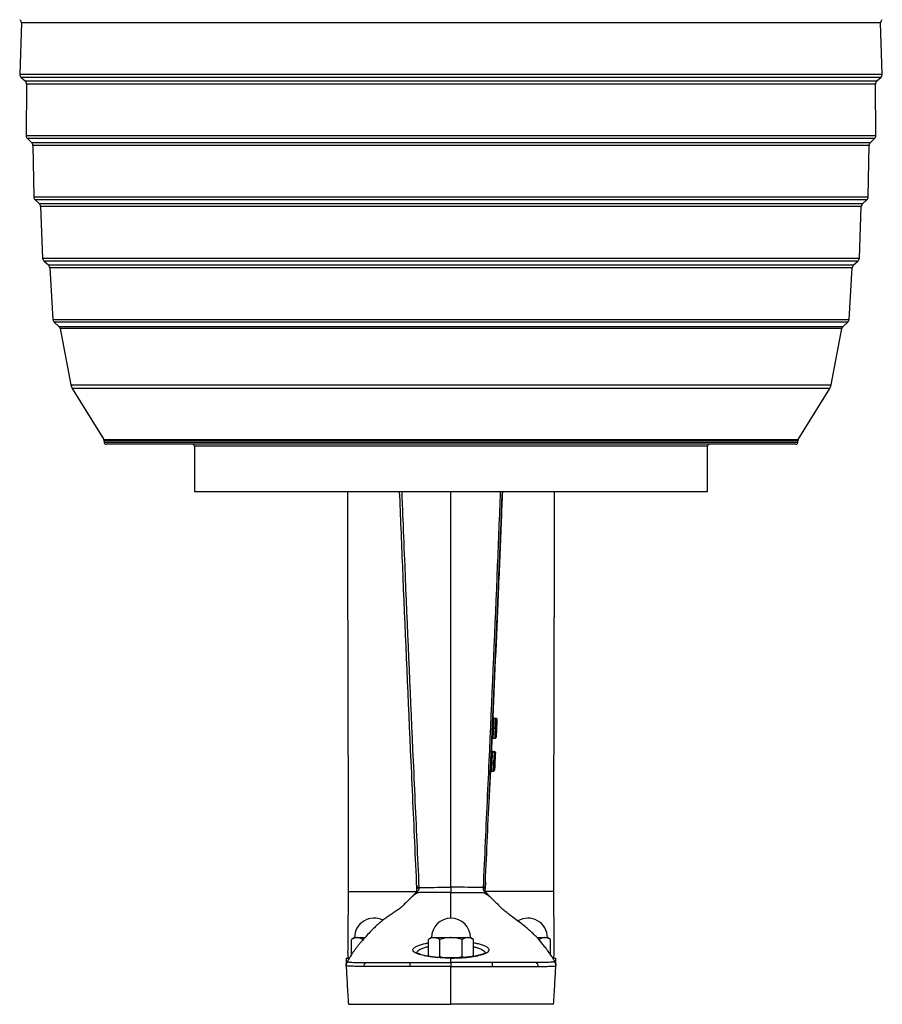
# Model space of a CAD drawing. Header units: millimetres. Extents: x 45 to 207, y 11 to 197.
# Tile 4 of 5: x 165 to 207, y 102 to 150. Entities that reach past the tile are written whole.
import ezdxf

# ---------------------------------------------------------------- set-up
doc = ezdxf.new("R2010")
doc.units = ezdxf.units.MM

msp = doc.modelspace()

# ---------------------------------------------------------------- linework, layer by layer
at = {"color": 7, "linetype": 'Continuous', "lineweight": 25}
for p, q in [((164.701, 149.652), (164.62, 147.152)), ((206.638, 147.152), (206.557, 149.652)), ((164.687, 146.996), (164.885, 146.819)), ((206.373, 146.819), (206.572, 146.996)), ((164.952, 146.668), (164.929, 144.161)), ((206.329, 144.161), (206.307, 146.668)), ((164.996, 144.01), (165.198, 143.829)), ((206.06, 143.829), (206.263, 144.01)), ((165.265, 143.683), (165.301, 141.171)), ((205.957, 141.171), (205.993, 143.683)), ((165.368, 141.025), (165.575, 140.84)), ((165.641, 140.698), (165.738, 138.182)), ((205.521, 138.182), (205.617, 140.698)), ((205.683, 140.84), (205.89, 141.025)), ((165.804, 138.04), (166.015, 137.852)), ((205.243, 137.852), (205.454, 138.04)), ((166.081, 137.715), (166.238, 135.196)), ((205.02, 135.196), (205.177, 137.715)), ((166.304, 135.06), (166.528, 134.86)), ((204.73, 134.86), (204.954, 135.06)), ((166.591, 134.748), (167.112, 132.005)), ((204.146, 132.005), (204.667, 134.748)), ((167.177, 131.836), (168.714, 129.338)), ((202.544, 129.338), (204.081, 131.836)), ((168.729, 129.286), (168.729, 129.214)), ((185.629, 129.114), (168.829, 129.114)), ((202.429, 129.114), (185.629, 129.114)), ((202.529, 129.214), (202.529, 129.286)), ((173.129, 129.014), (173.129, 126.814)), ((198.129, 126.814), (198.129, 129.014)), ((173.129, 126.814), (185.629, 126.814)), ((185.629, 107.519), (185.629, 126.814)), ((185.629, 126.814), (198.129, 126.814)), ((187.666, 115.815), (187.667, 115.816)), ((187.716, 115.764), (187.812, 115.764)), ((187.812, 115.764), (187.812, 115.764)), ((187.859, 115.632), (187.861, 115.688)), ((187.861, 115.688), (187.861, 115.688)), ((187.693, 115.279), (187.693, 115.279)), ((187.693, 115.279), (187.793, 115.279)), ((187.793, 115.279), (187.793, 115.279)), ((187.854, 115.531), (187.856, 115.58)), ((187.859, 115.632), (187.856, 115.571)), ((187.619, 114.744), (187.594, 114.185)), ((187.669, 114.791), (187.773, 114.791)), ((187.773, 114.791), (187.773, 114.791)), ((187.831, 115), (187.826, 114.905)), ((187.829, 114.967), (187.831, 115.018)), ((187.59, 114.085), (187.639, 114.083)), ((187.594, 114.185), (187.594, 114.185)), ((187.594, 114.185), (187.594, 114.185)), ((187.594, 114.184), (187.594, 114.185)), ((187.594, 114.185), (187.594, 114.185)), ((187.594, 114.183), (187.594, 114.185)), ((187.639, 114.083), (187.617, 113.58)), ((187.74, 114.083), (187.639, 114.083)), ((187.644, 114.133), (187.74, 114.133)), ((187.74, 114.133), (187.74, 114.083)), ((187.74, 114.133), (187.74, 114.133)), ((187.74, 114.133), (187.74, 114.133)), ((187.79, 114.08), (187.74, 114.083)), ((187.775, 113.746), (187.771, 113.658)), ((187.788, 114.048), (187.785, 113.969)), ((187.786, 114.006), (187.79, 114.08)), ((187.787, 114.014), (187.787, 114.014)), ((187.79, 114.08), (187.79, 114.08)), ((187.79, 114.08), (187.79, 114.08)), ((187.567, 113.583), (187.567, 113.582)), ((187.567, 113.583), (187.617, 113.58)), ((187.617, 113.58), (187.617, 113.58)), ((187.717, 113.58), (187.617, 113.58)), ((187.617, 113.58), (187.717, 113.58)), ((187.717, 113.58), (187.717, 113.58)), ((187.717, 113.58), (187.767, 113.578)), ((187.771, 113.658), (187.771, 113.658)), ((187.774, 113.724), (187.774, 113.724)), ((187.551, 113.235), (187.48, 111.663)), ((187.597, 113.183), (187.702, 113.183)), ((187.597, 113.183), (187.702, 113.183)), ((187.753, 113.254), (187.753, 113.254)), ((183.962, 107.608), (183.97, 107.446)), ((184.066, 107.506), (184.067, 107.475)), ((187.192, 107.506), (187.191, 107.475)), ((187.303, 107.762), (187.289, 107.446)), ((183.97, 107.445), (183.968, 107.486)), ((187.288, 107.445), (187.29, 107.486)), ((187.289, 107.446), (187.288, 107.445)), ((187.376, 107.222), (187.359, 107.241)), ((180.929, 105.064), (180.782, 104.979)), ((180.782, 104.234), (180.782, 104.979)), ((180.929, 105.064), (181.056, 105.064)), ((181.056, 105.064), (181.425, 105.064)), ((181.331, 104.949), (181.331, 104.979)), ((184.679, 105.064), (184.532, 104.979)), ((184.532, 104.149), (184.532, 104.979)), ((184.679, 105.064), (184.806, 105.064)), ((184.806, 105.064), (185.629, 105.064)), ((185.081, 104.149), (185.081, 104.979)), ((185.629, 105.064), (186.452, 105.064)), ((186.178, 104.149), (186.178, 104.979)), ((186.452, 105.064), (186.579, 105.064)), ((186.726, 104.979), (186.579, 105.064)), ((186.726, 104.149), (186.726, 104.979)), ((189.831, 105.064), (190.202, 105.064)), ((189.928, 104.979), (189.892, 104.989)), ((189.928, 104.948), (189.928, 104.979)), ((190.202, 105.064), (190.329, 105.064)), ((190.476, 104.979), (190.329, 105.064)), ((190.476, 104.234), (190.476, 104.979)), ((186.178, 104.149), (186.286, 104.099)), ((180.529, 104.064), (180.529, 103.814)), ((180.529, 104.064), (180.664, 104.064)), ((185.629, 103.849), (185.629, 104.069)), ((190.602, 104.064), (190.729, 104.064)), ((190.717, 103.802), (190.729, 103.814)), ((190.729, 103.814), (190.729, 104.064)), ((185.629, 103.654), (183.629, 103.653)), ((185.629, 103.654), (187.629, 103.653)), ((180.629, 101.814), (180.97, 101.814)), ((180.97, 101.814), (183.629, 101.814)), ((183.629, 101.814), (185.629, 101.814)), ((187.629, 101.814), (185.629, 101.814)), ((190.288, 101.814), (187.629, 101.814)), ((190.629, 101.814), (190.288, 101.814))]:
    msp.add_line(p, q, dxfattribs=at)
at = {"color": 8, "linetype": 'Continuous', "lineweight": 25}
for p, q in [((206.557, 149.652), (164.701, 149.652)), ((164.62, 147.152), (206.638, 147.152)), ((206.572, 146.996), (164.687, 146.996)), ((164.885, 146.819), (206.373, 146.819)), ((206.307, 146.668), (164.952, 146.668)), ((164.929, 144.161), (206.329, 144.161)), ((206.263, 144.01), (164.996, 144.01)), ((165.198, 143.829), (206.06, 143.829)), ((205.993, 143.683), (165.265, 143.683)), ((165.301, 141.171), (205.957, 141.171)), ((205.89, 141.025), (165.368, 141.025)), ((165.575, 140.84), (205.683, 140.84)), ((205.617, 140.698), (165.641, 140.698)), ((165.738, 138.182), (205.521, 138.182)), ((205.454, 138.04), (165.804, 138.04)), ((166.015, 137.852), (205.243, 137.852)), ((205.177, 137.715), (166.081, 137.715)), ((166.238, 135.196), (205.02, 135.196)), ((204.954, 135.06), (166.304, 135.06)), ((166.528, 134.86), (204.73, 134.86)), ((204.667, 134.748), (166.591, 134.748)), ((167.112, 132.005), (204.146, 132.005)), ((204.081, 131.836), (167.177, 131.836)), ((168.714, 129.338), (185.629, 129.338)), ((185.629, 129.286), (168.729, 129.286)), ((168.729, 129.214), (185.629, 129.214)), ((185.629, 129.338), (202.544, 129.338)), ((202.529, 129.286), (185.629, 129.286)), ((185.629, 129.214), (202.529, 129.214)), ((185.629, 129.014), (173.129, 129.014)), ((198.129, 129.014), (185.629, 129.014)), ((187.643, 115.294), (187.641, 115.294)), ((187.641, 115.264), (187.641, 115.266)), ((187.79, 114.08), (187.79, 114.08)), ((187.79, 114.08), (187.79, 114.08)), ((183.883, 107.221), (183.884, 107.221)), ((185.629, 106.014), (185.629, 107.27)), ((187.289, 107.446), (187.289, 107.446)), ((187.375, 107.221), (187.375, 107.221))]:
    msp.add_line(p, q, dxfattribs=at)
at = {"color": 7, "linetype": 'Continuous', "lineweight": 25, "flags": 128}
for points in [[(187.861, 115.688), (187.857, 115.588), (187.839, 115.189), (187.824, 114.862)], [(187.567, 113.583), (187.572, 113.683), (187.59, 114.085)], [(187.644, 114.133), (187.634, 114.134), (187.633, 114.134)], [(187.717, 113.58), (187.73, 113.859), (187.74, 114.083)], [(187.79, 114.08), (187.785, 113.98), (187.767, 113.581), (187.753, 113.254)], [(187.765, 113.528), (187.769, 113.628), (187.787, 114.027), (187.79, 114.08)], [(187.79, 114.08), (187.785, 113.98), (187.766, 113.55)], [(187.79, 114.08), (187.785, 113.98), (187.767, 113.578)], [(187.767, 113.578), (187.772, 113.678), (187.784, 113.947)], [(187.774, 113.724), (187.778, 113.824), (187.787, 114.014)], [(187.79, 114.08), (187.79, 114.08), (187.79, 114.08)], [(187.753, 113.254), (187.757, 113.354), (187.771, 113.658)], [(183.629, 103.849), (183.629, 103.839), (183.629, 103.824), (183.629, 103.803), (183.629, 103.779), (183.629, 103.751), (183.629, 103.72), (183.629, 103.687), (183.629, 103.653)], [(187.629, 103.849), (187.629, 103.839), (187.629, 103.824), (187.629, 103.803), (187.629, 103.779), (187.629, 103.751), (187.629, 103.72), (187.629, 103.687), (187.629, 103.653)]]:
    msp.add_lwpolyline(points, dxfattribs=at)
at = {"color": 8, "linetype": 'Continuous', "lineweight": 25, "flags": 128}
for points in [[(187.594, 114.185), (187.595, 114.175), (187.597, 114.166)], [(187.594, 114.185), (187.595, 114.175), (187.597, 114.166)], [(187.771, 113.658), (187.767, 113.569), (187.763, 113.484)], [(184.457, 104.165), (184.448, 104.166), (184.423, 104.164)], [(186.8, 104.165), (186.81, 104.166), (186.835, 104.164)], [(180.556, 103.869), (180.564, 103.877), (180.584, 103.883), (180.584, 103.883), (180.584, 103.883)], [(190.702, 103.869), (190.694, 103.877), (190.675, 103.883), (190.675, 103.883), (190.675, 103.883)]]:
    msp.add_lwpolyline(points, dxfattribs=at)
at = {"color": 7, "linetype": 'Continuous', "lineweight": 25}
for centre, radius, start, end in [((164.502, 149.658), 0.2, 358.1345, 48.1897), ((206.757, 149.658), 0.2, 131.8103, 181.8655), ((164.82, 147.145), 0.2, 178.1345, 228.1897), ((206.438, 147.145), 0.2, 311.8103, 1.8655), ((164.752, 146.67), 0.2, 359.4812, 48.1897), ((206.507, 146.67), 0.2, 131.8103, 180.5188), ((165.129, 144.159), 0.2, 179.4812, 228.1897), ((206.129, 144.159), 0.2, 311.8103, 0.5188), ((165.065, 143.68), 0.2, 0.834, 48.1897), ((206.193, 143.68), 0.2, 131.8103, 179.166), ((165.501, 141.174), 0.2, 180.834, 228.1897), ((205.757, 141.174), 0.2, 311.8103, 359.166), ((165.441, 140.691), 0.2, 2.1926, 48.1897), ((205.817, 140.691), 0.2, 131.8103, 177.8074), ((165.937, 138.19), 0.2, 182.1926, 228.1897), ((165.882, 137.703), 0.2, 3.5569, 48.1897), ((205.376, 137.703), 0.2, 131.8103, 176.4431), ((205.321, 138.19), 0.2, 311.8103, 357.8074), ((166.438, 135.209), 0.2, 183.5569, 228.1897), ((204.821, 135.209), 0.2, 311.8103, 356.4431), ((166.395, 134.71), 0.2, 10.7504, 48.1897), ((204.864, 134.71), 0.2, 131.8103, 169.2496), ((167.603, 132.098), 0.5, 190.7504, 211.6075), ((203.655, 132.098), 0.5, 328.3925, 349.2496), ((168.629, 129.286), 0.1, 0, 31.6075), ((168.829, 129.214), 0.1, 180, 270), ((173.029, 129.014), 0.1, 0, 90), ((198.229, 129.014), 0.1, 90, 180), ((202.429, 129.214), 0.1, 270, 0), ((202.629, 129.286), 0.1, 148.3925, 180), ((187.781, 115.021), 0.05, 357.4585, 0), ((187.644, 114.183), 0.05, 177.4445, 269.9995), ((187.644, 114.183), 0.05, 199.4098, 270), ((187.644, 114.183), 0.05, 199.5512, 270), ((187.644, 114.183), 0.05, 199.2594, 270), ((187.74, 114.083), 0.05, 357.4425, 90), ((187.74, 114.083), 0.05, 357.4425, 90), ((187.74, 114.083), 0.05, 357.4425, 90), ((187.74, 114.083), 0.05, 357.4426, 0), ((187.549, 112.335), 1.247, 86.8617, 89.1588), ((187.785, 114.825), 1.247, 266.8618, 269.1589), ((187.597, 113.133), 0.05, 89.9953, 177.4258), ((187.702, 113.233), 0.05, 269.9953, 357.4272), ((184.05, 107.331), 0.176, 84.8018, 117.8564), ((187.208, 107.331), 0.176, 62.1436, 95.1982), ((184.049, 107.359), 0.117, 81.5137, 132.8656), ((187.209, 107.359), 0.117, 47.1344, 98.4863), ((181.879, 105.064), 0.95, 63.0404, 180), ((185.629, 105.064), 0.95, 0, 180), ((189.379, 105.064), 0.95, 0, 121.0066), ((180.717, 103.717), 0.199, 118.2302, 183.339), ((181.591, 103.678), 0.212, 125.602, 186.9729), ((189.667, 103.678), 0.212, 353.0271, 54.398), ((190.541, 103.717), 0.199, 356.661, 61.7698)]:
    msp.add_arc(centre, radius, start, end, dxfattribs=at)
for points, knots in [([(180.581, 126.814), (180.582, 126.694), (180.583, 125.666), (180.588, 123.744), (180.594, 121.076), (180.599, 119.073), (180.603, 117.725), (180.604, 117.006), (180.606, 116.293), (180.608, 115.601), (180.609, 114.958), (180.611, 114.395), (180.612, 113.943), (180.612, 113.594), (180.613, 113.364), (180.613, 113.184), (180.614, 113.003), (180.614, 112.746), (180.615, 112.387), (180.616, 111.915), (180.617, 111.325), (180.618, 110.629), (180.62, 109.827), (180.621, 108.92), (180.623, 108.071), (180.623, 107.524), (180.624, 107.314)], [0, 0, 0, 0, 0.01856, 0.158111, 0.295759, 0.42898, 0.46623, 0.503119, 0.539646, 0.575812, 0.60966, 0.638533, 0.662418, 0.679224, 0.69221, 0.697824, 0.706857, 0.720034, 0.737356, 0.762229, 0.792515, 0.828214, 0.869326, 0.915851, 0.967788, 1, 1, 1, 1]), ([(183.968, 107.486), (183.934, 108.233), (183.831, 110.472), (183.595, 115.7), (183.346, 121.396), (183.176, 125.602), (183.127, 126.814)], [0, 0, 0, 0, 0.116001, 0.348005, 0.812021, 1, 1, 1, 1]), ([(187.29, 107.486), (187.325, 108.233), (187.427, 110.472), (187.663, 115.7), (187.913, 121.396), (188.082, 125.602), (188.131, 126.814)], [0, 0, 0, 0, 0.116001, 0.348005, 0.812021, 1, 1, 1, 1]), ([(188.131, 126.814), (188.112, 126.344), (188.051, 124.802), (187.899, 121.135), (187.759, 117.94), (187.666, 115.815)], [0, 0, 0, 0, 0.128125, 0.419938, 1, 1, 1, 1]), ([(190.634, 107.314), (190.635, 107.488), (190.635, 107.969), (190.637, 108.724), (190.638, 109.548), (190.639, 110.278), (190.64, 110.914), (190.641, 111.455), (190.642, 111.902), (190.643, 112.255), (190.643, 112.514), (190.644, 112.691), (190.644, 112.824), (190.645, 113.024), (190.645, 113.345), (190.646, 113.798), (190.647, 114.317), (190.649, 114.879), (190.65, 115.546), (190.652, 116.326), (190.654, 117.229), (190.657, 118.314), (190.66, 119.563), (190.663, 120.948), (190.667, 122.322), (190.671, 124.021), (190.674, 125.517), (190.676, 126.56), (190.677, 126.814)], [0, 0, 0, 0, 0.026796, 0.073896, 0.116164, 0.153598, 0.1862, 0.213967, 0.236901, 0.255001, 0.268268, 0.2767, 0.282242, 0.288733, 0.307482, 0.331569, 0.358488, 0.387299, 0.418001, 0.461066, 0.507375, 0.556928, 0.627976, 0.699482, 0.769963, 0.839418, 0.960893, 1, 1, 1, 1]), ([(187.643, 115.281), (187.645, 115.33), (187.65, 115.435), (187.655, 115.556), (187.66, 115.67), (187.664, 115.76), (187.666, 115.811), (187.666, 115.815), (187.666, 115.816)], [0, 0, 0, 0, 0.173773, 0.375076, 0.460805, 0.686111, 0.900269, 1, 1, 1, 1]), ([(187.716, 115.764), (187.711, 115.765), (187.7, 115.766), (187.685, 115.774), (187.673, 115.787), (187.667, 115.801), (187.666, 115.811), (187.666, 115.816), (187.666, 115.816)], [0, 0, 0, 0, 0.208746, 0.417494, 0.626257, 0.835054, 0.971195, 1, 1, 1, 1]), ([(187.667, 115.816), (187.667, 115.816), (187.666, 115.811), (187.668, 115.801), (187.673, 115.787), (187.685, 115.774), (187.7, 115.766), (187.711, 115.765), (187.716, 115.764)], [0, 0, 0, 0, 0.0280831, 0.1649552, 0.3737515, 0.5825106, 0.7912536, 1, 1, 1, 1]), ([(187.716, 115.764), (187.716, 115.763), (187.716, 115.76), (187.714, 115.713), (187.71, 115.631), (187.705, 115.528), (187.699, 115.419), (187.695, 115.323), (187.693, 115.279)], [0, 0, 0, 0, 0.100152, 0.314508, 0.53981, 0.624836, 0.824896, 1, 1, 1, 1]), ([(187.793, 115.279), (187.793, 115.289), (187.796, 115.358), (187.801, 115.485), (187.805, 115.594), (187.809, 115.677), (187.811, 115.746), (187.812, 115.758), (187.812, 115.764)], [0, 0, 0, 0, 0.041685, 0.270118, 0.501992, 0.544612, 0.766136, 1, 1, 1, 1]), ([(187.812, 115.764), (187.818, 115.764), (187.829, 115.762), (187.844, 115.754), (187.855, 115.741), (187.861, 115.727), (187.862, 115.717), (187.862, 115.713), (187.862, 115.712)], [0, 0, 0, 0, 0.208747, 0.41749, 0.626249, 0.835041, 0.971221, 1, 1, 1, 1]), ([(187.812, 115.764), (187.818, 115.764), (187.829, 115.762), (187.844, 115.754), (187.855, 115.741), (187.861, 115.727), (187.862, 115.717), (187.862, 115.713), (187.862, 115.712)], [0, 0, 0, 0, 0.208738, 0.417479, 0.626236, 0.83503, 0.971942, 1, 1, 1, 1]), ([(187.862, 115.712), (187.862, 115.712), (187.862, 115.711), (187.861, 115.692), (187.859, 115.634), (187.855, 115.559), (187.851, 115.462), (187.846, 115.348), (187.843, 115.286), (187.843, 115.277)], [0, 0, 0, 0, 0.011483, 0.2345, 0.457054, 0.499386, 0.728913, 0.957406, 1, 1, 1, 1]), ([(187.862, 115.712), (187.862, 115.712), (187.862, 115.711), (187.861, 115.695), (187.859, 115.641), (187.856, 115.568), (187.851, 115.471), (187.846, 115.353), (187.843, 115.288), (187.843, 115.276)], [0, 0, 0, 0, 0.004361, 0.218111, 0.43145, 0.475111, 0.710936, 0.946487, 1, 1, 1, 1]), ([(187.843, 115.272), (187.843, 115.284), (187.846, 115.342), (187.85, 115.447), (187.855, 115.554), (187.859, 115.64), (187.862, 115.701), (187.862, 115.709), (187.862, 115.712)], [0, 0, 0, 0, 0.050828, 0.256255, 0.461395, 0.599648, 0.809461, 1, 1, 1, 1]), ([(187.856, 115.58), (187.857, 115.602), (187.859, 115.648), (187.862, 115.699), (187.862, 115.707), (187.862, 115.712)], [0, 0, 0, 0, 0.297129, 0.591016, 1, 1, 1, 1]), ([(187.619, 114.743), (187.619, 114.743), (187.619, 114.745), (187.62, 114.764), (187.624, 114.855), (187.63, 114.994), (187.637, 115.148), (187.641, 115.243), (187.643, 115.281)], [0, 0, 0, 0, 0.026654, 0.236676, 0.431432, 0.663493, 0.864636, 1, 1, 1, 1]), ([(187.693, 115.279), (187.687, 115.279), (187.676, 115.28), (187.661, 115.28), (187.65, 115.281), (187.644, 115.281), (187.643, 115.281), (187.643, 115.281), (187.643, 115.281)], [0, 0, 0, 0, 0.214755, 0.42951, 0.64428, 0.859078, 0.968977, 1, 1, 1, 1]), ([(187.693, 115.279), (187.693, 115.279), (187.691, 115.244), (187.687, 115.157), (187.68, 115.017), (187.674, 114.892), (187.67, 114.81), (187.669, 114.792), (187.669, 114.791), (187.669, 114.791)], [0, 0, 0, 0, 0.0000022, 0.1377022, 0.3385525, 0.5688518, 0.761561, 0.9723584, 1, 1, 1, 1]), ([(187.773, 114.791), (187.773, 114.793), (187.774, 114.799), (187.776, 114.853), (187.779, 114.943), (187.784, 115.062), (187.789, 115.185), (187.792, 115.257), (187.793, 115.279)], [0, 0, 0, 0, 0.172365, 0.370495, 0.51341, 0.71573, 0.915612, 1, 1, 1, 1]), ([(187.793, 115.279), (187.798, 115.279), (187.81, 115.278), (187.825, 115.277), (187.836, 115.277), (187.841, 115.277), (187.843, 115.277), (187.843, 115.277), (187.843, 115.277)], [0, 0, 0, 0, 0.214755, 0.42951, 0.644279, 0.859077, 0.968995, 1, 1, 1, 1]), ([(187.843, 115.277), (187.842, 115.257), (187.839, 115.191), (187.834, 115.08), (187.829, 114.974), (187.826, 114.894), (187.824, 114.845), (187.823, 114.841), (187.823, 114.838)], [0, 0, 0, 0, 0.08684, 0.286949, 0.487416, 0.629098, 0.824968, 1, 1, 1, 1]), ([(187.843, 115.276), (187.842, 115.269), (187.84, 115.213), (187.835, 115.108), (187.83, 114.995), (187.826, 114.907), (187.824, 114.848), (187.823, 114.841), (187.823, 114.838)], [0, 0, 0, 0, 0.0305799, 0.244446, 0.4577694, 0.6036838, 0.8042068, 1, 1, 1, 1]), ([(187.823, 114.838), (187.823, 114.839), (187.823, 114.84), (187.824, 114.86), (187.827, 114.929), (187.832, 115.022), (187.837, 115.136), (187.841, 115.228), (187.843, 115.272)], [0, 0, 0, 0, 0.04027, 0.243349, 0.445921, 0.593946, 0.804134, 1, 1, 1, 1]), ([(187.826, 114.905), (187.826, 114.905), (187.826, 114.905), (187.827, 114.924), (187.83, 114.985), (187.834, 115.072), (187.838, 115.173), (187.841, 115.245), (187.843, 115.277)], [0, 0, 0, 0, 0.036785, 0.248942, 0.452036, 0.632284, 0.830925, 1, 1, 1, 1]), ([(187.843, 115.275), (187.842, 115.263), (187.84, 115.211), (187.836, 115.121), (187.832, 115.044), (187.83, 114.979), (187.827, 114.919), (187.827, 114.91), (187.826, 114.905)], [0, 0, 0, 0, 0.061083, 0.27085, 0.472262, 0.535776, 0.747961, 1, 1, 1, 1]), ([(187.83, 114.987), (187.83, 114.995), (187.832, 115.023), (187.834, 115.087), (187.838, 115.178), (187.841, 115.244), (187.843, 115.273)], [0, 0, 0, 0, 0.120314, 0.388501, 0.736643, 1, 1, 1, 1]), ([(187.843, 115.277), (187.843, 115.29), (187.846, 115.342), (187.85, 115.434), (187.853, 115.518), (187.856, 115.585), (187.859, 115.636), (187.859, 115.642), (187.859, 115.646)], [0, 0, 0, 0, 0.064537, 0.276611, 0.481386, 0.586282, 0.793104, 1, 1, 1, 1]), ([(187.859, 115.646), (187.859, 115.645), (187.859, 115.644), (187.858, 115.623), (187.855, 115.556), (187.851, 115.461), (187.847, 115.36), (187.844, 115.297), (187.843, 115.275)], [0, 0, 0, 0, 0.0547008, 0.2574305, 0.4564822, 0.6742109, 0.8816208, 1, 1, 1, 1]), ([(187.843, 115.273), (187.843, 115.281), (187.845, 115.328), (187.849, 115.414), (187.853, 115.503), (187.856, 115.575), (187.859, 115.634), (187.859, 115.642), (187.859, 115.646)], [0, 0, 0, 0, 0.0396218, 0.2421898, 0.4454427, 0.5597976, 0.7664545, 1, 1, 1, 1]), ([(187.859, 115.646), (187.859, 115.646), (187.859, 115.644), (187.859, 115.634), (187.857, 115.597), (187.855, 115.562), (187.854, 115.531)], [0, 0, 0, 0, 0.041196, 0.450399, 0.525077, 1, 1, 1, 1]), ([(187.619, 114.743), (187.619, 114.744), (187.619, 114.747), (187.62, 114.755), (187.626, 114.768), (187.637, 114.78), (187.652, 114.789), (187.663, 114.79), (187.669, 114.791)], [0, 0, 0, 0, 0.031501, 0.116401, 0.337334, 0.558235, 0.779119, 1, 1, 1, 1]), ([(187.669, 114.791), (187.663, 114.79), (187.652, 114.789), (187.637, 114.78), (187.626, 114.768), (187.62, 114.755), (187.619, 114.746), (187.619, 114.743), (187.619, 114.743)], [0, 0, 0, 0, 0.2208442, 0.4416892, 0.6625675, 0.8835103, 0.9734409, 1, 1, 1, 1]), ([(187.773, 114.791), (187.779, 114.791), (187.79, 114.792), (187.805, 114.801), (187.817, 114.814), (187.822, 114.826), (187.823, 114.835), (187.823, 114.838), (187.823, 114.838)], [0, 0, 0, 0, 0.22088, 0.441759, 0.662655, 0.883584, 0.96852, 1, 1, 1, 1]), ([(187.823, 114.838), (187.823, 114.838), (187.823, 114.835), (187.822, 114.826), (187.817, 114.814), (187.805, 114.801), (187.79, 114.792), (187.779, 114.791), (187.773, 114.791)], [0, 0, 0, 0, 0.026539, 0.116506, 0.337444, 0.558319, 0.77916, 1, 1, 1, 1]), ([(187.823, 114.838), (187.823, 114.839), (187.823, 114.84), (187.824, 114.86), (187.827, 114.914), (187.829, 114.956), (187.829, 114.963), (187.829, 114.967)], [0, 0, 0, 0, 0.1259611, 0.4471726, 0.90905, 0.9447356, 1, 1, 1, 1]), ([(187.831, 115.018), (187.83, 114.993), (187.828, 114.944), (187.826, 114.909), (187.826, 114.906), (187.826, 114.905)], [0, 0, 0, 0, 0.3958593, 0.7438475, 1, 1, 1, 1]), ([(187.826, 114.905), (187.826, 114.905), (187.826, 114.905), (187.827, 114.91), (187.827, 114.928), (187.829, 114.963), (187.83, 114.987)], [0, 0, 0, 0, 0.098759, 0.252217, 0.503583, 1, 1, 1, 1]), ([(187.59, 114.085), (187.59, 114.092), (187.591, 114.111), (187.592, 114.139), (187.593, 114.164), (187.594, 114.182), (187.594, 114.184), (187.594, 114.185)], [0, 0, 0, 0, 0.141904, 0.356627, 0.571147, 0.785572, 1, 1, 1, 1]), ([(187.597, 114.166), (187.596, 114.168), (187.595, 114.172), (187.594, 114.177), (187.594, 114.181), (187.594, 114.183), (187.594, 114.184), (187.594, 114.184), (187.594, 114.185), (187.594, 114.185), (187.594, 114.185), (187.594, 114.185)], [0, 0, 0, 0, 0.294155, 0.608783, 0.817421, 0.924949, 0.943455, 0.953999, 0.963942, 0.978945, 1, 1, 1, 1]), ([(187.644, 114.133), (187.644, 114.132), (187.644, 114.131), (187.643, 114.122), (187.642, 114.11), (187.641, 114.096), (187.64, 114.086), (187.639, 114.083)], [0, 0, 0, 0, 0.214126, 0.428381, 0.642939, 0.857889, 1, 1, 1, 1]), ([(187.775, 113.746), (187.775, 113.743), (187.774, 113.728), (187.774, 113.725), (187.774, 113.724), (187.774, 113.724)], [0, 0, 0, 0, 0.141336, 0.864972, 1, 1, 1, 1]), ([(187.787, 114.014), (187.787, 114.014), (187.787, 114.013), (187.786, 114.004), (187.785, 113.98), (187.785, 113.969)], [0, 0, 0, 0, 0.379824, 0.727829, 1, 1, 1, 1]), ([(187.788, 114.048), (187.789, 114.056), (187.79, 114.082), (187.79, 114.081), (187.79, 114.08)], [0, 0, 0, 0, 0.304982, 1, 1, 1, 1]), ([(187.547, 113.135), (187.547, 113.137), (187.547, 113.142), (187.549, 113.18), (187.551, 113.23), (187.554, 113.289), (187.559, 113.4), (187.563, 113.501), (187.566, 113.568), (187.567, 113.582)], [0, 0, 0, 0, 0.157276, 0.33512, 0.396771, 0.532345, 0.693213, 0.934679, 1, 1, 1, 1]), ([(187.617, 113.58), (187.616, 113.566), (187.614, 113.503), (187.609, 113.411), (187.604, 113.313), (187.601, 113.264), (187.599, 113.222), (187.597, 113.189), (187.597, 113.185), (187.597, 113.183)], [0, 0, 0, 0, 0.0729741, 0.3291039, 0.4817988, 0.6107961, 0.6707011, 0.8430048, 1, 1, 1, 1]), ([(187.702, 113.183), (187.702, 113.184), (187.702, 113.188), (187.703, 113.221), (187.705, 113.275), (187.707, 113.345), (187.711, 113.452), (187.715, 113.532), (187.717, 113.58)], [0, 0, 0, 0, 0.136863, 0.3082, 0.437014, 0.578352, 0.749502, 1, 1, 1, 1]), ([(187.767, 113.578), (187.765, 113.533), (187.762, 113.459), (187.758, 113.365), (187.755, 113.306), (187.753, 113.263), (187.752, 113.234), (187.752, 113.232), (187.752, 113.231)], [0, 0, 0, 0, 0.277129, 0.445414, 0.575366, 0.698753, 0.862713, 1, 1, 1, 1]), ([(187.752, 113.231), (187.752, 113.231), (187.752, 113.233), (187.752, 113.25), (187.754, 113.293), (187.757, 113.355), (187.762, 113.458), (187.765, 113.533), (187.767, 113.578)], [0, 0, 0, 0, 0.10001, 0.253485, 0.368084, 0.545173, 0.725921, 1, 1, 1, 1]), ([(187.766, 113.55), (187.766, 113.546), (187.764, 113.501), (187.761, 113.435), (187.758, 113.368), (187.756, 113.329), (187.755, 113.301), (187.755, 113.298), (187.754, 113.297)], [0, 0, 0, 0, 0.031817, 0.373419, 0.528494, 0.63754, 0.836091, 1, 1, 1, 1]), ([(187.754, 113.297), (187.754, 113.297), (187.755, 113.298), (187.755, 113.311), (187.756, 113.339), (187.758, 113.377), (187.761, 113.438), (187.763, 113.49), (187.765, 113.523), (187.765, 113.528)], [0, 0, 0, 0, 0.089247, 0.263533, 0.387111, 0.544596, 0.702333, 0.96076, 1, 1, 1, 1]), ([(187.55, 113.214), (187.55, 113.21), (187.55, 113.204), (187.55, 113.201), (187.549, 113.2)], [0, 0, 0, 0, 0.7959213, 1, 1, 1, 1]), ([(184.066, 107.506), (184.172, 107.508), (184.42, 107.514), (184.886, 107.516), (185.3, 107.518), (185.574, 107.519), (185.629, 107.519), (185.629, 107.519)], [0, 0, 0, 0, 0.204376, 0.47527, 0.89377, 0.999996, 1, 1, 1, 1]), ([(185.629, 107.519), (185.629, 107.486), (185.629, 107.42), (185.629, 107.339), (185.629, 107.289), (185.629, 107.275), (185.629, 107.27)], [0, 0, 0, 0, 0.27947, 0.55894, 0.838432, 1, 1, 1, 1]), ([(187.192, 107.506), (187.086, 107.508), (186.838, 107.514), (186.372, 107.516), (185.958, 107.518), (185.684, 107.519), (185.629, 107.519), (185.629, 107.519)], [0, 0, 0, 0, 0.204376, 0.47527, 0.89377, 0.999996, 1, 1, 1, 1]), ([(180.624, 107.314), (180.622, 107.147), (180.619, 106.835), (180.615, 106.405), (180.611, 106.045), (180.608, 105.759), (180.606, 105.542), (180.604, 105.405), (180.602, 105.319), (180.602, 105.284), (180.602, 105.223), (180.602, 105.106), (180.601, 104.925), (180.599, 104.711), (180.597, 104.526), (180.595, 104.38), (180.596, 104.273), (180.599, 104.193), (180.605, 104.135), (180.62, 104.083), (180.632, 104.072), (180.64, 104.064)], [0, 0, 0, 0, 0.128461, 0.238524, 0.330205, 0.403529, 0.458545, 0.495376, 0.512598, 0.521542, 0.536369, 0.559891, 0.615022, 0.675336, 0.725351, 0.758204, 0.788137, 0.820113, 0.856264, 0.897677, 1, 1, 1, 1]), ([(180.631, 107.314), (180.63, 107.314), (180.627, 107.314), (180.69, 107.314), (180.807, 107.314), (180.986, 107.314), (181.709, 107.314), (182.625, 107.314), (183.55, 107.314), (183.878, 107.314), (183.944, 107.314)], [0, 0, 0, 0, 0.02851, 0.078719, 0.129009, 0.179593, 0.230385, 0.726712, 0.945095, 1, 1, 1, 1]), ([(183.944, 107.215), (183.917, 107.199), (183.823, 107.143), (183.598, 106.934), (183.393, 106.727), (183.247, 106.579), (183.235, 106.567)], [0, 0, 0, 0, 0.102232, 0.359596, 0.946961, 1, 1, 1, 1]), ([(183.884, 107.221), (183.839, 107.175), (183.749, 107.083), (183.66, 106.992), (183.615, 106.946)], [0, 0, 0, 0, 0.498505, 1, 1, 1, 1]), ([(183.616, 106.947), (183.651, 106.983), (183.728, 107.062), (183.801, 107.136), (183.84, 107.176)], [0, 0, 0, 0, 0.4643223, 1, 1, 1, 1]), ([(183.84, 107.176), (183.847, 107.183), (183.866, 107.202), (183.878, 107.214), (183.884, 107.221), (183.884, 107.221)], [0, 0, 0, 0, 0.411009, 0.984853, 1, 1, 1, 1]), ([(184.067, 107.475), (184.065, 107.45), (184.063, 107.422), (184.043, 107.363), (183.998, 107.297), (183.928, 107.24), (183.87, 107.196), (183.849, 107.181), (183.841, 107.176)], [0, 0, 0, 0, 0.172999, 0.200861, 0.479078, 0.825851, 0.934464, 1, 1, 1, 1]), ([(183.884, 107.221), (183.884, 107.221), (183.884, 107.221), (183.884, 107.221), (183.883, 107.221), (183.883, 107.221)], [0, 0, 0, 0, 0.030555, 0.813018, 1, 1, 1, 1]), ([(183.884, 107.221), (183.901, 107.24), (183.934, 107.281), (183.965, 107.351), (183.968, 107.417), (183.97, 107.445)], [0, 0, 0, 0, 0.349112, 0.725295, 1, 1, 1, 1]), ([(183.97, 107.446), (183.97, 107.446), (183.97, 107.445), (183.97, 107.445), (183.97, 107.445), (183.97, 107.445)], [0, 0, 0, 0, 0.607184, 0.889015, 1, 1, 1, 1]), ([(185.629, 107.27), (185.629, 107.27), (185.189, 107.27), (184.724, 107.268), (184.244, 107.265), (184.197, 107.265), (184.169, 107.265), (184.153, 107.265), (184.144, 107.265), (184.138, 107.265), (184.134, 107.265), (184.132, 107.264), (184.132, 107.264), (184.132, 107.264), (184.132, 107.264)], [0, 0, 0, 0, 0.000004, 0.881832, 0.93145, 0.960222, 0.976883, 0.986522, 0.992128, 0.995408, 0.998699, 0.999498, 0.999997, 1, 1, 1, 1]), ([(185.629, 107.27), (185.629, 107.27), (186.07, 107.27), (186.534, 107.268), (187.014, 107.265), (187.061, 107.265), (187.089, 107.265), (187.105, 107.265), (187.114, 107.265), (187.12, 107.265), (187.124, 107.265), (187.126, 107.264), (187.126, 107.264), (187.127, 107.264), (187.127, 107.264)], [0, 0, 0, 0, 0.000004, 0.881832, 0.93145, 0.960222, 0.976883, 0.986522, 0.992128, 0.995408, 0.998699, 0.999498, 0.999997, 1, 1, 1, 1]), ([(187.191, 107.475), (187.193, 107.45), (187.195, 107.422), (187.215, 107.363), (187.26, 107.297), (187.33, 107.24), (187.388, 107.196), (187.409, 107.181), (187.417, 107.176)], [0, 0, 0, 0, 0.172999, 0.200861, 0.479078, 0.825851, 0.934464, 1, 1, 1, 1]), ([(187.374, 107.221), (187.358, 107.24), (187.324, 107.281), (187.293, 107.351), (187.29, 107.417), (187.288, 107.445)], [0, 0, 0, 0, 0.349112, 0.725295, 1, 1, 1, 1]), ([(190.627, 107.314), (190.628, 107.314), (190.631, 107.314), (190.568, 107.314), (190.451, 107.314), (190.272, 107.314), (189.549, 107.314), (188.633, 107.314), (187.709, 107.314), (187.38, 107.314), (187.314, 107.314)], [0, 0, 0, 0, 0.028273, 0.078496, 0.128798, 0.179396, 0.230202, 0.726659, 0.9451, 1, 1, 1, 1]), ([(187.314, 107.215), (187.341, 107.199), (187.435, 107.143), (187.661, 106.934), (187.889, 106.703), (188.059, 106.53), (188.095, 106.493)], [0, 0, 0, 0, 0.092471, 0.325259, 0.856539, 1, 1, 1, 1]), ([(187.643, 106.946), (187.598, 106.992), (187.509, 107.083), (187.419, 107.175), (187.374, 107.221)], [0, 0, 0, 0, 0.501495, 1, 1, 1, 1]), ([(187.418, 107.176), (187.411, 107.183), (187.393, 107.202), (187.38, 107.214), (187.374, 107.221), (187.374, 107.221)], [0, 0, 0, 0, 0.411009, 0.984853, 1, 1, 1, 1]), ([(187.374, 107.221), (187.374, 107.221), (187.374, 107.221), (187.374, 107.221), (187.375, 107.221), (187.375, 107.221)], [0, 0, 0, 0, 0.030555, 0.813018, 1, 1, 1, 1]), ([(187.642, 106.947), (187.607, 106.983), (187.53, 107.062), (187.457, 107.136), (187.418, 107.176)], [0, 0, 0, 0, 0.464821, 1, 1, 1, 1]), ([(190.628, 104.064), (190.63, 104.077), (190.635, 104.111), (190.649, 104.182), (190.656, 104.256), (190.66, 104.301), (190.662, 104.373), (190.661, 104.509), (190.659, 104.689), (190.658, 104.863), (190.657, 104.995), (190.656, 105.107), (190.655, 105.227), (190.653, 105.431), (190.65, 105.74), (190.646, 106.173), (190.64, 106.71), (190.637, 107.101), (190.634, 107.314)], [0, 0, 0, 0, 0.051788, 0.131561, 0.166152, 0.182302, 0.199585, 0.242017, 0.296961, 0.345701, 0.383007, 0.404192, 0.435872, 0.479768, 0.568532, 0.684816, 0.828633, 1, 1, 1, 1]), ([(183.234, 106.568), (183.223, 106.558), (183.154, 106.496), (183.024, 106.408), (182.845, 106.285), (182.665, 106.166), (182.494, 106.047), (182.325, 105.922), (182.165, 105.793), (182.011, 105.657), (181.873, 105.527), (181.705, 105.359), (181.524, 105.168), (181.354, 104.978), (181.219, 104.818), (181.098, 104.668), (180.994, 104.533), (180.905, 104.415), (180.825, 104.3), (180.76, 104.202), (180.707, 104.114), (180.662, 104.036), (180.62, 103.962), (180.59, 103.909), (180.57, 103.884), (180.565, 103.879)], [0, 0, 0, 0, 0.0074737, 0.0457046, 0.0883442, 0.1333767, 0.1790538, 0.22393, 0.2741855, 0.3200434, 0.3600473, 0.3928885, 0.4418368, 0.4836943, 0.5187037, 0.5470355, 0.578647, 0.6177088, 0.665479, 0.7229697, 0.7764985, 0.8370552, 0.9048461, 0.9799829, 1, 1, 1, 1]), ([(190.697, 103.876), (190.69, 103.887), (190.676, 103.909), (190.653, 103.951), (190.625, 104.001), (190.592, 104.056), (190.556, 104.114), (190.515, 104.176), (190.471, 104.243), (190.411, 104.33), (190.338, 104.433), (190.237, 104.569), (190.132, 104.704), (190.042, 104.814), (189.966, 104.905), (189.886, 104.996), (189.789, 105.103), (189.663, 105.232), (189.504, 105.381), (189.309, 105.549), (189.076, 105.733), (188.807, 105.934), (188.545, 106.126), (188.305, 106.316), (188.171, 106.422), (188.097, 106.492), (188.095, 106.494)], [0, 0, 0, 0, 0.057861, 0.125423, 0.184098, 0.233925, 0.275096, 0.307951, 0.332995, 0.352766, 0.374384, 0.408928, 0.448677, 0.465785, 0.483819, 0.507955, 0.541294, 0.589286, 0.646489, 0.71093, 0.780156, 0.851051, 0.919651, 0.961775, 0.999271, 1, 1, 1, 1]), ([(181.056, 105.064), (181.05, 105.064), (181.001, 105.063), (180.908, 105.045), (180.824, 105.001), (180.782, 104.979)], [0, 0, 0, 0, 0.070092, 0.530785, 1, 1, 1, 1]), ([(181.331, 104.979), (181.286, 105.003), (181.196, 105.051), (181.103, 105.06), (181.056, 105.064)], [0, 0, 0, 0, 0.495458, 1, 1, 1, 1]), ([(184.806, 105.064), (184.784, 105.063), (184.691, 105.059), (184.601, 105.014), (184.532, 104.979)], [0, 0, 0, 0, 0.2423865, 1, 1, 1, 1]), ([(185.081, 104.979), (185.061, 104.991), (184.971, 105.041), (184.878, 105.054), (184.806, 105.064)], [0, 0, 0, 0, 0.224392, 1, 1, 1, 1]), ([(185.629, 105.064), (185.616, 105.064), (185.518, 105.063), (185.332, 105.045), (185.165, 105.001), (185.081, 104.979)], [0, 0, 0, 0, 0.070092, 0.530785, 1, 1, 1, 1]), ([(186.178, 104.979), (186.088, 105.003), (185.909, 105.051), (185.723, 105.06), (185.629, 105.064)], [0, 0, 0, 0, 0.495458, 1, 1, 1, 1]), ([(186.452, 105.064), (186.445, 105.064), (186.396, 105.063), (186.303, 105.045), (186.22, 105.001), (186.178, 104.979)], [0, 0, 0, 0, 0.070092, 0.530785, 1, 1, 1, 1]), ([(186.726, 104.979), (186.681, 105.003), (186.592, 105.051), (186.499, 105.06), (186.452, 105.064)], [0, 0, 0, 0, 0.495458, 1, 1, 1, 1]), ([(190.202, 105.064), (190.195, 105.064), (190.146, 105.063), (190.053, 105.045), (189.97, 105.001), (189.928, 104.979)], [0, 0, 0, 0, 0.070092, 0.530785, 1, 1, 1, 1]), ([(190.476, 104.979), (190.431, 105.003), (190.342, 105.051), (190.249, 105.06), (190.202, 105.064)], [0, 0, 0, 0, 0.495458, 1, 1, 1, 1]), ([(184.458, 104.165), (184.41, 104.174), (184.306, 104.195), (184.175, 104.23), (184.066, 104.267), (183.992, 104.303), (183.953, 104.327), (183.941, 104.341), (183.943, 104.337), (183.944, 104.337)], [0, 0, 0, 0, 0.161404, 0.348661, 0.529644, 0.708445, 0.854784, 0.991795, 1, 1, 1, 1]), ([(185.629, 104.069), (185.629, 104.069), (185.581, 104.069), (185.427, 104.07), (185.169, 104.079), (184.884, 104.1), (184.632, 104.128), (184.493, 104.152), (184.423, 104.164)], [0, 0, 0, 0, 0.000005, 0.109659, 0.352088, 0.594465, 0.797258, 1, 1, 1, 1]), ([(185.167, 104.087), (185.126, 104.089), (185.007, 104.095), (184.825, 104.112), (184.626, 104.135), (184.512, 104.155), (184.457, 104.165)], [0, 0, 0, 0, 0.157772, 0.448683, 0.734263, 1, 1, 1, 1]), ([(184.955, 104.101), (184.977, 104.105), (185.02, 104.113), (185.061, 104.137), (185.081, 104.149)], [0, 0, 0, 0, 0.5127416, 1, 1, 1, 1]), ([(185.081, 104.149), (185.17, 104.125), (185.312, 104.085), (185.459, 104.077), (185.513, 104.074)], [0, 0, 0, 0, 0.62595, 1, 1, 1, 1]), ([(186.8, 104.165), (186.753, 104.157), (186.65, 104.138), (186.468, 104.115), (186.261, 104.096), (186.037, 104.082), (185.825, 104.074), (185.687, 104.074), (185.629, 104.074)], [0, 0, 0, 0, 0.1467623, 0.3194043, 0.4973543, 0.6786564, 0.8633134, 1, 1, 1, 1]), ([(185.629, 104.069), (185.629, 104.069), (185.677, 104.069), (185.831, 104.07), (186.089, 104.079), (186.374, 104.1), (186.627, 104.128), (186.765, 104.152), (186.835, 104.164)], [0, 0, 0, 0, 0.000005, 0.109659, 0.352088, 0.594465, 0.797258, 1, 1, 1, 1]), ([(185.768, 104.075), (185.82, 104.079), (185.959, 104.089), (186.093, 104.126), (186.178, 104.149)], [0, 0, 0, 0, 0.373634, 1, 1, 1, 1]), ([(187.313, 104.335), (187.313, 104.335), (187.315, 104.338), (187.294, 104.319), (187.245, 104.292), (187.168, 104.258), (187.058, 104.223), (186.934, 104.191), (186.839, 104.173), (186.799, 104.165)], [0, 0, 0, 0, 0.058486, 0.203523, 0.348327, 0.512062, 0.687416, 0.86853, 1, 1, 1, 1]), ([(180.571, 103.877), (180.572, 103.878), (180.572, 103.879), (180.558, 103.864), (180.534, 103.832), (180.507, 103.775), (180.508, 103.732), (180.508, 103.715)], [0, 0, 0, 0, 0.078119, 0.298241, 0.597326, 0.841679, 1, 1, 1, 1]), ([(180.519, 103.7), (180.519, 103.7), (180.519, 103.702), (180.519, 103.704), (180.519, 103.705)], [0, 0, 0, 0, 0.00012, 1, 1, 1, 1]), ([(181.347, 103.653), (181.347, 103.653), (181.271, 103.654), (181.127, 103.658), (180.919, 103.664), (180.733, 103.671), (180.603, 103.677), (180.533, 103.685), (180.519, 103.694), (180.519, 103.7), (180.519, 103.7)], [0, 0, 0, 0, 0.000003, 0.147695, 0.298514, 0.489538, 0.687713, 0.842083, 0.999997, 1, 1, 1, 1]), ([(180.521, 103.71), (180.538, 103.411), (180.574, 102.779), (180.61, 102.148), (180.629, 101.814)], [0, 0, 0, 0, 0.4723877, 1, 1, 1, 1]), ([(180.584, 103.883), (180.584, 103.883), (180.593, 103.891), (180.611, 103.899), (180.618, 103.895), (180.623, 103.892)], [0, 0, 0, 0, 0.00002, 0.329583, 1, 1, 1, 1]), ([(180.623, 103.892), (180.633, 103.887), (180.653, 103.876), (180.73, 103.864), (180.862, 103.857), (181.076, 103.853), (181.294, 103.851), (181.445, 103.851), (181.468, 103.851)], [0, 0, 0, 0, 0.163014, 0.325665, 0.510459, 0.695208, 0.953845, 1, 1, 1, 1]), ([(181.468, 103.851), (181.655, 103.85), (182.034, 103.849), (182.607, 103.849), (183.144, 103.848), (183.467, 103.849), (183.629, 103.849)], [0, 0, 0, 0, 0.284911, 0.57793, 0.787313, 1, 1, 1, 1]), ([(183.629, 103.849), (183.943, 103.849), (184.61, 103.849), (185.276, 103.849), (185.629, 103.849)], [0, 0, 0, 0, 0.470971, 1, 1, 1, 1]), ([(185.629, 104.074), (185.59, 104.074), (185.471, 104.073), (185.315, 104.078), (185.203, 104.084), (185.167, 104.087)], [0, 0, 0, 0, 0.25213, 0.763612, 1, 1, 1, 1]), ([(185.629, 103.849), (185.629, 103.842), (185.629, 103.828), (185.629, 103.781), (185.629, 103.722), (185.629, 103.677), (185.629, 103.654)], [0, 0, 0, 0, 0.249366, 0.498733, 0.748099, 1, 1, 1, 1]), ([(187.629, 103.849), (187.315, 103.849), (186.648, 103.849), (185.982, 103.849), (185.629, 103.849)], [0, 0, 0, 0, 0.470971, 1, 1, 1, 1]), ([(189.791, 103.851), (189.604, 103.85), (189.224, 103.849), (188.651, 103.849), (188.114, 103.848), (187.792, 103.849), (187.629, 103.849)], [0, 0, 0, 0, 0.284911, 0.57793, 0.787313, 1, 1, 1, 1]), ([(190.635, 103.892), (190.625, 103.887), (190.605, 103.876), (190.529, 103.864), (190.396, 103.857), (190.182, 103.853), (189.964, 103.851), (189.813, 103.851), (189.791, 103.851)], [0, 0, 0, 0, 0.163014, 0.325665, 0.510459, 0.695208, 0.953845, 1, 1, 1, 1]), ([(189.912, 103.653), (189.912, 103.653), (189.987, 103.654), (190.132, 103.658), (190.339, 103.664), (190.525, 103.671), (190.655, 103.677), (190.725, 103.685), (190.739, 103.694), (190.739, 103.7), (190.739, 103.7)], [0, 0, 0, 0, 0.000003, 0.147695, 0.298514, 0.489538, 0.687713, 0.842083, 0.999997, 1, 1, 1, 1]), ([(190.629, 101.814), (190.648, 102.148), (190.684, 102.779), (190.72, 103.411), (190.737, 103.71)], [0, 0, 0, 0, 0.527625, 1, 1, 1, 1]), ([(190.675, 103.883), (190.675, 103.883), (190.665, 103.891), (190.647, 103.899), (190.64, 103.895), (190.635, 103.892)], [0, 0, 0, 0, 0.00002, 0.329583, 1, 1, 1, 1]), ([(190.749, 103.714), (190.75, 103.726), (190.754, 103.764), (190.732, 103.816), (190.707, 103.856), (190.688, 103.876), (190.687, 103.877), (190.687, 103.878)], [0, 0, 0, 0, 0.111541, 0.350798, 0.589488, 0.851984, 1, 1, 1, 1]), ([(190.739, 103.7), (190.739, 103.7), (190.739, 103.702), (190.739, 103.704), (190.739, 103.705)], [0, 0, 0, 0, 0.00012, 1, 1, 1, 1]), ([(181.381, 103.653), (181.369, 103.653), (181.358, 103.653), (181.347, 103.653), (181.347, 103.653)], [0, 0, 0, 0, 0.999854, 1, 1, 1, 1]), ([(183.629, 103.653), (183.463, 103.653), (183.127, 103.653), (182.574, 103.652), (181.975, 103.651), (181.581, 103.652), (181.381, 103.653)], [0, 0, 0, 0, 0.2094645, 0.4222724, 0.7069464, 1, 1, 1, 1]), ([(185.629, 101.814), (185.629, 102.158), (185.629, 102.771), (185.629, 103.384), (185.629, 103.654)], [0, 0, 0, 0, 0.559992, 1, 1, 1, 1]), ([(187.629, 103.653), (187.795, 103.653), (188.131, 103.653), (188.684, 103.652), (189.283, 103.651), (189.677, 103.652), (189.877, 103.653)], [0, 0, 0, 0, 0.2094645, 0.4222724, 0.7069464, 1, 1, 1, 1]), ([(189.877, 103.653), (189.889, 103.653), (189.9, 103.653), (189.912, 103.653), (189.912, 103.653)], [0, 0, 0, 0, 0.999854, 1, 1, 1, 1])]:
    msp.add_open_spline(points, degree=3, knots=knots, dxfattribs=at)
at = {"color": 8, "linetype": 'Continuous', "lineweight": 25}
for points, knots in [([(183.227, 126.814), (183.245, 126.36), (183.293, 125.153), (183.465, 120.957), (183.692, 115.719), (183.929, 110.492), (184.031, 108.252), (184.066, 107.506)], [0, 0, 0, 0, 0.0704115, 0.1872672, 0.6516834, 0.8838939, 1, 1, 1, 1]), ([(188.03, 126.814), (187.982, 125.608), (187.815, 121.408), (187.566, 115.719), (187.33, 110.492), (187.227, 108.252), (187.192, 107.506)], [0, 0, 0, 0, 0.187236, 0.65167, 0.883889, 1, 1, 1, 1]), ([(184.132, 107.264), (184.132, 107.264), (184.097, 107.262), (184.029, 107.255), (183.971, 107.228), (183.944, 107.215)], [0, 0, 0, 0, 0.00003, 0.522182, 1, 1, 1, 1]), ([(187.127, 107.264), (187.127, 107.264), (187.161, 107.262), (187.229, 107.255), (187.287, 107.228), (187.314, 107.215)], [0, 0, 0, 0, 0.00003, 0.522182, 1, 1, 1, 1]), ([(187.288, 107.445), (187.288, 107.445), (187.288, 107.445), (187.288, 107.445), (187.288, 107.445), (187.288, 107.445)], [0, 0, 0, 0, 0.105266, 0.747204, 1, 1, 1, 1]), ([(184.423, 104.164), (184.306, 104.189), (184.107, 104.232), (183.92, 104.309), (183.811, 104.378), (183.766, 104.448), (183.776, 104.518), (183.843, 104.588), (183.962, 104.655), (184.134, 104.716), (184.324, 104.767), (184.471, 104.792), (184.532, 104.803)], [0, 0, 0, 0, 0.146522, 0.250362, 0.354212, 0.450647, 0.547082, 0.643489, 0.739892, 0.836197, 0.932495, 1, 1, 1, 1]), ([(186.835, 104.164), (186.952, 104.189), (187.15, 104.232), (187.338, 104.308), (187.446, 104.377), (187.493, 104.448), (187.483, 104.517), (187.416, 104.587), (187.297, 104.654), (187.125, 104.716), (186.935, 104.766), (186.787, 104.792), (186.726, 104.803)], [0, 0, 0, 0, 0.146506, 0.248625, 0.354167, 0.449187, 0.547024, 0.642007, 0.739822, 0.834729, 0.932394, 1, 1, 1, 1]), ([(184.532, 104.618), (184.514, 104.614), (184.419, 104.596), (184.28, 104.553), (184.126, 104.492), (184.019, 104.425), (183.96, 104.36), (183.959, 104.318), (183.959, 104.299)], [0, 0, 0, 0, 0.046935, 0.242363, 0.443713, 0.639728, 0.841416, 1, 1, 1, 1]), ([(186.726, 104.618), (186.744, 104.614), (186.839, 104.596), (186.978, 104.553), (187.132, 104.492), (187.239, 104.425), (187.298, 104.36), (187.299, 104.318), (187.299, 104.3)], [0, 0, 0, 0, 0.047009, 0.242744, 0.44441, 0.640733, 0.842737, 1, 1, 1, 1]), ([(185.629, 104.071), (185.629, 104.072), (185.629, 104.073), (185.629, 104.07), (185.629, 104.069)], [0, 0, 0, 0, 0.509051, 1, 1, 1, 1]), ([(190.694, 103.867), (190.702, 103.865), (190.709, 103.862), (190.705, 103.866), (190.705, 103.866)], [0, 0, 0, 0, 0.982726, 1, 1, 1, 1])]:
    msp.add_open_spline(points, degree=3, knots=knots, dxfattribs=at)

doc.saveas('drawing.dxf')
